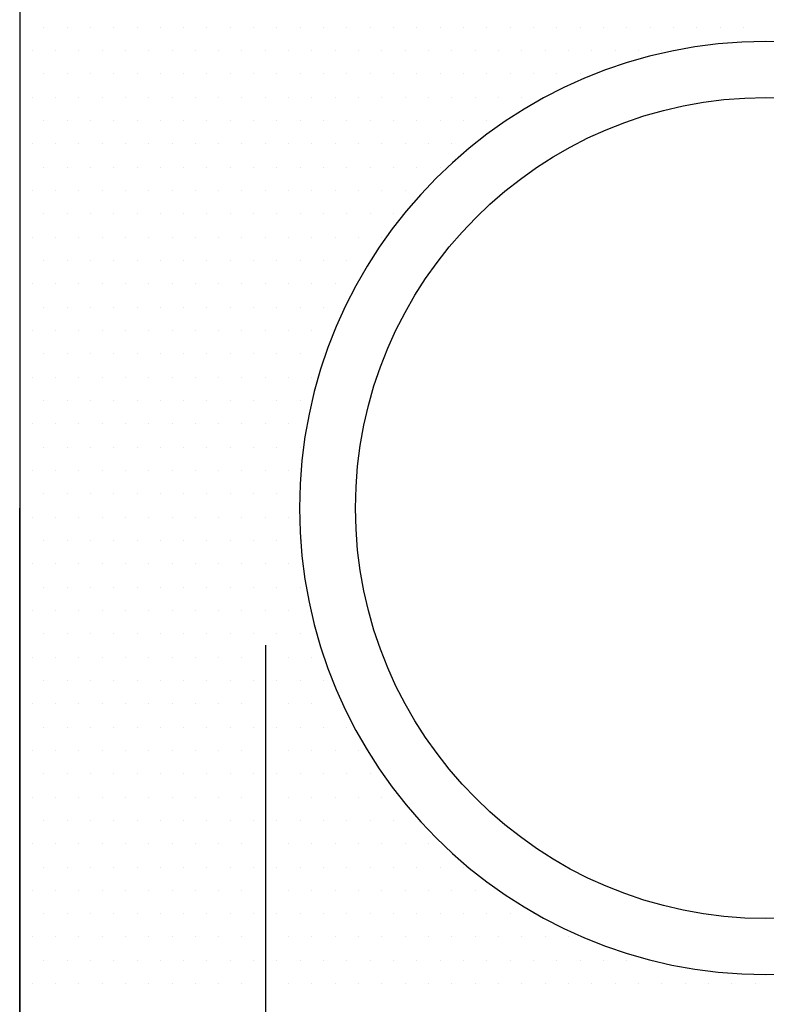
# Model space of a CAD drawing. Header units: millimetres. Extents: x 42141 to 43090, y 58789 to 59198.
# Tile 6 of 15: x 42203 to 42223, y 59096 to 59123. Entities that reach past the tile are written whole.
import ezdxf

# ---------------------------------------------------------------- set-up
doc = ezdxf.new("R2010")
doc.units = ezdxf.units.MM
doc.header["$MEASUREMENT"] = 0
doc.layers.add('TRENCH', color=3, linetype='Continuous')

msp = doc.modelspace()

# ---------------------------------------------------------------- linework, layer by layer
for p, q in [((42202.8552, 59122.6324), (42202.8552, 59122.6324)), ((42203.4802, 59122.6324), (42203.4802, 59122.6324)), ((42204.1052, 59122.6324), (42204.1052, 59122.6324)), ((42204.7302, 59122.6324), (42204.7302, 59122.6324)), ((42205.3552, 59122.6324), (42205.3552, 59122.6324)), ((42205.9802, 59122.6324), (42205.9802, 59122.6324)), ((42206.6052, 59122.6324), (42206.6052, 59122.6324)), ((42207.2302, 59122.6324), (42207.2302, 59122.6324)), ((42207.8552, 59122.6324), (42207.8552, 59122.6324)), ((42208.4802, 59122.6324), (42208.4802, 59122.6324)), ((42209.1052, 59122.6324), (42209.1052, 59122.6324)), ((42209.7302, 59122.6324), (42209.7302, 59122.6324)), ((42210.3552, 59122.6324), (42210.3552, 59122.6324)), ((42210.9802, 59122.6324), (42210.9802, 59122.6324)), ((42211.6052, 59122.6324), (42211.6052, 59122.6324)), ((42212.2302, 59122.6324), (42212.2302, 59122.6324)), ((42212.8552, 59122.6324), (42212.8552, 59122.6324)), ((42213.4802, 59122.6324), (42213.4802, 59122.6324)), ((42214.1052, 59122.6324), (42214.1052, 59122.6324)), ((42214.7302, 59122.6324), (42214.7302, 59122.6324)), ((42215.3552, 59122.6324), (42215.3552, 59122.6324)), ((42215.9802, 59122.6324), (42215.9802, 59122.6324)), ((42216.6052, 59122.6324), (42216.6052, 59122.6324)), ((42217.2302, 59122.6324), (42217.2302, 59122.6324)), ((42217.8552, 59122.6324), (42217.8552, 59122.6324)), ((42218.4802, 59122.6324), (42218.4802, 59122.6324)), ((42219.1052, 59122.6324), (42219.1052, 59122.6324)), ((42219.7302, 59122.6324), (42219.7302, 59122.6324)), ((42220.3552, 59122.6324), (42220.3552, 59122.6324)), ((42220.9802, 59122.6324), (42220.9802, 59122.6324)), ((42221.6052, 59122.6324), (42221.6052, 59122.6324)), ((42222.2302, 59122.6324), (42222.2302, 59122.6324)), ((42203.1677, 59122.0074), (42203.1677, 59122.0074)), ((42203.7927, 59122.0074), (42203.7927, 59122.0074)), ((42204.4177, 59122.0074), (42204.4177, 59122.0074)), ((42205.0427, 59122.0074), (42205.0427, 59122.0074)), ((42205.6677, 59122.0074), (42205.6677, 59122.0074)), ((42206.2927, 59122.0074), (42206.2927, 59122.0074)), ((42206.9177, 59122.0074), (42206.9177, 59122.0074)), ((42207.5427, 59122.0074), (42207.5427, 59122.0074)), ((42208.1677, 59122.0074), (42208.1677, 59122.0074)), ((42208.7927, 59122.0074), (42208.7927, 59122.0074)), ((42209.4177, 59122.0074), (42209.4177, 59122.0074)), ((42210.0427, 59122.0074), (42210.0427, 59122.0074)), ((42210.6677, 59122.0074), (42210.6677, 59122.0074)), ((42211.2927, 59122.0074), (42211.2927, 59122.0074)), ((42211.9177, 59122.0074), (42211.9177, 59122.0074)), ((42212.5427, 59122.0074), (42212.5427, 59122.0074)), ((42213.1677, 59122.0074), (42213.1677, 59122.0074)), ((42213.7927, 59122.0074), (42213.7927, 59122.0074)), ((42214.4177, 59122.0074), (42214.4177, 59122.0074)), ((42215.0427, 59122.0074), (42215.0427, 59122.0074)), ((42215.6677, 59122.0074), (42215.6677, 59122.0074)), ((42216.2927, 59122.0074), (42216.2927, 59122.0074)), ((42216.9177, 59122.0074), (42216.9177, 59122.0074)), ((42217.5427, 59122.0074), (42217.5427, 59122.0074)), ((42218.1677, 59122.0074), (42218.1677, 59122.0074)), ((42218.7927, 59122.0074), (42218.7927, 59122.0074)), ((42219.4177, 59122.0074), (42219.4177, 59122.0074)), ((42220.0427, 59122.0074), (42220.0427, 59122.0074)), ((42202.8552, 59121.3824), (42202.8552, 59121.3824)), ((42203.4802, 59121.3824), (42203.4802, 59121.3824)), ((42204.1052, 59121.3824), (42204.1052, 59121.3824)), ((42204.7302, 59121.3824), (42204.7302, 59121.3824)), ((42205.3552, 59121.3824), (42205.3552, 59121.3824)), ((42205.9802, 59121.3824), (42205.9802, 59121.3824)), ((42206.6052, 59121.3824), (42206.6052, 59121.3824)), ((42207.2302, 59121.3824), (42207.2302, 59121.3824)), ((42207.8552, 59121.3824), (42207.8552, 59121.3824)), ((42208.4802, 59121.3824), (42208.4802, 59121.3824)), ((42209.1052, 59121.3824), (42209.1052, 59121.3824)), ((42209.7302, 59121.3824), (42209.7302, 59121.3824)), ((42210.3552, 59121.3824), (42210.3552, 59121.3824)), ((42210.9802, 59121.3824), (42210.9802, 59121.3824)), ((42211.6052, 59121.3824), (42211.6052, 59121.3824)), ((42212.2302, 59121.3824), (42212.2302, 59121.3824)), ((42212.8552, 59121.3824), (42212.8552, 59121.3824)), ((42213.4802, 59121.3824), (42213.4802, 59121.3824)), ((42214.1052, 59121.3824), (42214.1052, 59121.3824)), ((42214.7302, 59121.3824), (42214.7302, 59121.3824)), ((42215.3552, 59121.3824), (42215.3552, 59121.3824)), ((42215.9802, 59121.3824), (42215.9802, 59121.3824)), ((42216.6052, 59121.3824), (42216.6052, 59121.3824)), ((42217.2302, 59121.3824), (42217.2302, 59121.3824)), ((42217.8552, 59121.3824), (42217.8552, 59121.3824)), ((42203.1677, 59120.7574), (42203.1677, 59120.7574)), ((42203.7927, 59120.7574), (42203.7927, 59120.7574)), ((42204.4177, 59120.7574), (42204.4177, 59120.7574)), ((42205.0427, 59120.7574), (42205.0427, 59120.7574)), ((42205.6677, 59120.7574), (42205.6677, 59120.7574)), ((42206.2927, 59120.7574), (42206.2927, 59120.7574)), ((42206.9177, 59120.7574), (42206.9177, 59120.7574)), ((42207.5427, 59120.7574), (42207.5427, 59120.7574)), ((42208.1677, 59120.7574), (42208.1677, 59120.7574)), ((42208.7927, 59120.7574), (42208.7927, 59120.7574)), ((42209.4177, 59120.7574), (42209.4177, 59120.7574)), ((42210.0427, 59120.7574), (42210.0427, 59120.7574)), ((42210.6677, 59120.7574), (42210.6677, 59120.7574)), ((42211.2927, 59120.7574), (42211.2927, 59120.7574)), ((42211.9177, 59120.7574), (42211.9177, 59120.7574)), ((42212.5427, 59120.7574), (42212.5427, 59120.7574)), ((42213.1677, 59120.7574), (42213.1677, 59120.7574)), ((42213.7927, 59120.7574), (42213.7927, 59120.7574)), ((42214.4177, 59120.7574), (42214.4177, 59120.7574)), ((42215.0427, 59120.7574), (42215.0427, 59120.7574)), ((42215.6677, 59120.7574), (42215.6677, 59120.7574)), ((42216.2927, 59120.7574), (42216.2927, 59120.7574)), ((42202.8552, 59120.1324), (42202.8552, 59120.1324)), ((42203.4802, 59120.1324), (42203.4802, 59120.1324)), ((42204.1052, 59120.1324), (42204.1052, 59120.1324)), ((42204.7302, 59120.1324), (42204.7302, 59120.1324)), ((42205.3552, 59120.1324), (42205.3552, 59120.1324)), ((42205.9802, 59120.1324), (42205.9802, 59120.1324)), ((42206.6052, 59120.1324), (42206.6052, 59120.1324)), ((42207.2302, 59120.1324), (42207.2302, 59120.1324)), ((42207.8552, 59120.1324), (42207.8552, 59120.1324)), ((42208.4802, 59120.1324), (42208.4802, 59120.1324)), ((42209.1052, 59120.1324), (42209.1052, 59120.1324)), ((42209.7302, 59120.1324), (42209.7302, 59120.1324)), ((42210.3552, 59120.1324), (42210.3552, 59120.1324)), ((42210.9802, 59120.1324), (42210.9802, 59120.1324)), ((42211.6052, 59120.1324), (42211.6052, 59120.1324)), ((42212.2302, 59120.1324), (42212.2302, 59120.1324)), ((42212.8552, 59120.1324), (42212.8552, 59120.1324)), ((42213.4802, 59120.1324), (42213.4802, 59120.1324)), ((42214.1052, 59120.1324), (42214.1052, 59120.1324)), ((42214.7302, 59120.1324), (42214.7302, 59120.1324)), ((42215.3552, 59120.1324), (42215.3552, 59120.1324)), ((42203.1677, 59119.5074), (42203.1677, 59119.5074)), ((42203.7927, 59119.5074), (42203.7927, 59119.5074)), ((42204.4177, 59119.5074), (42204.4177, 59119.5074)), ((42205.0427, 59119.5074), (42205.0427, 59119.5074)), ((42205.6677, 59119.5074), (42205.6677, 59119.5074)), ((42206.2927, 59119.5074), (42206.2927, 59119.5074)), ((42206.9177, 59119.5074), (42206.9177, 59119.5074)), ((42207.5427, 59119.5074), (42207.5427, 59119.5074)), ((42208.1677, 59119.5074), (42208.1677, 59119.5074)), ((42208.7927, 59119.5074), (42208.7927, 59119.5074)), ((42209.4177, 59119.5074), (42209.4177, 59119.5074)), ((42210.0427, 59119.5074), (42210.0427, 59119.5074)), ((42210.6677, 59119.5074), (42210.6677, 59119.5074)), ((42211.2927, 59119.5074), (42211.2927, 59119.5074)), ((42211.9177, 59119.5074), (42211.9177, 59119.5074)), ((42212.5427, 59119.5074), (42212.5427, 59119.5074)), ((42213.1677, 59119.5074), (42213.1677, 59119.5074)), ((42213.7927, 59119.5074), (42213.7927, 59119.5074)), ((42214.4177, 59119.5074), (42214.4177, 59119.5074)), ((42202.8552, 59118.8824), (42202.8552, 59118.8824)), ((42203.4802, 59118.8824), (42203.4802, 59118.8824)), ((42204.1052, 59118.8824), (42204.1052, 59118.8824)), ((42204.7302, 59118.8824), (42204.7302, 59118.8824)), ((42205.3552, 59118.8824), (42205.3552, 59118.8824)), ((42205.9802, 59118.8824), (42205.9802, 59118.8824)), ((42206.6052, 59118.8824), (42206.6052, 59118.8824)), ((42207.2302, 59118.8824), (42207.2302, 59118.8824)), ((42207.8552, 59118.8824), (42207.8552, 59118.8824)), ((42208.4802, 59118.8824), (42208.4802, 59118.8824)), ((42209.1052, 59118.8824), (42209.1052, 59118.8824)), ((42209.7302, 59118.8824), (42209.7302, 59118.8824)), ((42210.3552, 59118.8824), (42210.3552, 59118.8824)), ((42210.9802, 59118.8824), (42210.9802, 59118.8824)), ((42211.6052, 59118.8824), (42211.6052, 59118.8824)), ((42212.2302, 59118.8824), (42212.2302, 59118.8824)), ((42212.8552, 59118.8824), (42212.8552, 59118.8824)), ((42213.4802, 59118.8824), (42213.4802, 59118.8824)), ((42214.1052, 59118.8824), (42214.1052, 59118.8824)), ((42203.1677, 59118.2574), (42203.1677, 59118.2574)), ((42203.7927, 59118.2574), (42203.7927, 59118.2574)), ((42204.4177, 59118.2574), (42204.4177, 59118.2574)), ((42205.0427, 59118.2574), (42205.0427, 59118.2574)), ((42205.6677, 59118.2574), (42205.6677, 59118.2574)), ((42206.2927, 59118.2574), (42206.2927, 59118.2574)), ((42206.9177, 59118.2574), (42206.9177, 59118.2574)), ((42207.5427, 59118.2574), (42207.5427, 59118.2574)), ((42208.1677, 59118.2574), (42208.1677, 59118.2574)), ((42208.7927, 59118.2574), (42208.7927, 59118.2574)), ((42209.4177, 59118.2574), (42209.4177, 59118.2574)), ((42210.0427, 59118.2574), (42210.0427, 59118.2574)), ((42210.6677, 59118.2574), (42210.6677, 59118.2574)), ((42211.2927, 59118.2574), (42211.2927, 59118.2574)), ((42211.9177, 59118.2574), (42211.9177, 59118.2574)), ((42212.5427, 59118.2574), (42212.5427, 59118.2574)), ((42213.1677, 59118.2574), (42213.1677, 59118.2574)), ((42202.8552, 59117.6324), (42202.8552, 59117.6324)), ((42203.4802, 59117.6324), (42203.4802, 59117.6324)), ((42204.1052, 59117.6324), (42204.1052, 59117.6324)), ((42204.7302, 59117.6324), (42204.7302, 59117.6324)), ((42205.3552, 59117.6324), (42205.3552, 59117.6324)), ((42205.9802, 59117.6324), (42205.9802, 59117.6324)), ((42206.6052, 59117.6324), (42206.6052, 59117.6324)), ((42207.2302, 59117.6324), (42207.2302, 59117.6324)), ((42207.8552, 59117.6324), (42207.8552, 59117.6324)), ((42208.4802, 59117.6324), (42208.4802, 59117.6324)), ((42209.1052, 59117.6324), (42209.1052, 59117.6324)), ((42209.7302, 59117.6324), (42209.7302, 59117.6324)), ((42210.3552, 59117.6324), (42210.3552, 59117.6324)), ((42210.9802, 59117.6324), (42210.9802, 59117.6324)), ((42211.6052, 59117.6324), (42211.6052, 59117.6324)), ((42212.2302, 59117.6324), (42212.2302, 59117.6324)), ((42212.8552, 59117.6324), (42212.8552, 59117.6324)), ((42203.1677, 59117.0074), (42203.1677, 59117.0074)), ((42203.7927, 59117.0074), (42203.7927, 59117.0074)), ((42204.4177, 59117.0074), (42204.4177, 59117.0074)), ((42205.0427, 59117.0074), (42205.0427, 59117.0074)), ((42205.6677, 59117.0074), (42205.6677, 59117.0074)), ((42206.2927, 59117.0074), (42206.2927, 59117.0074)), ((42206.9177, 59117.0074), (42206.9177, 59117.0074)), ((42207.5427, 59117.0074), (42207.5427, 59117.0074)), ((42208.1677, 59117.0074), (42208.1677, 59117.0074)), ((42208.7927, 59117.0074), (42208.7927, 59117.0074)), ((42209.4177, 59117.0074), (42209.4177, 59117.0074)), ((42210.0427, 59117.0074), (42210.0427, 59117.0074)), ((42210.6677, 59117.0074), (42210.6677, 59117.0074)), ((42211.2927, 59117.0074), (42211.2927, 59117.0074)), ((42211.9177, 59117.0074), (42211.9177, 59117.0074)), ((42212.5427, 59117.0074), (42212.5427, 59117.0074)), ((42202.8552, 59116.3824), (42202.8552, 59116.3824)), ((42203.4802, 59116.3824), (42203.4802, 59116.3824)), ((42204.1052, 59116.3824), (42204.1052, 59116.3824)), ((42204.7302, 59116.3824), (42204.7302, 59116.3824)), ((42205.3552, 59116.3824), (42205.3552, 59116.3824)), ((42205.9802, 59116.3824), (42205.9802, 59116.3824)), ((42206.6052, 59116.3824), (42206.6052, 59116.3824)), ((42207.2302, 59116.3824), (42207.2302, 59116.3824)), ((42207.8552, 59116.3824), (42207.8552, 59116.3824)), ((42208.4802, 59116.3824), (42208.4802, 59116.3824)), ((42209.1052, 59116.3824), (42209.1052, 59116.3824)), ((42209.7302, 59116.3824), (42209.7302, 59116.3824)), ((42210.3552, 59116.3824), (42210.3552, 59116.3824)), ((42210.9802, 59116.3824), (42210.9802, 59116.3824)), ((42211.6052, 59116.3824), (42211.6052, 59116.3824)), ((42212.2302, 59116.3824), (42212.2302, 59116.3824)), ((42203.1677, 59115.7574), (42203.1677, 59115.7574)), ((42203.7927, 59115.7574), (42203.7927, 59115.7574)), ((42204.4177, 59115.7574), (42204.4177, 59115.7574)), ((42205.0427, 59115.7574), (42205.0427, 59115.7574)), ((42205.6677, 59115.7574), (42205.6677, 59115.7574)), ((42206.2927, 59115.7574), (42206.2927, 59115.7574)), ((42206.9177, 59115.7574), (42206.9177, 59115.7574)), ((42207.5427, 59115.7574), (42207.5427, 59115.7574)), ((42208.1677, 59115.7574), (42208.1677, 59115.7574)), ((42208.7927, 59115.7574), (42208.7927, 59115.7574)), ((42209.4177, 59115.7574), (42209.4177, 59115.7574)), ((42210.0427, 59115.7574), (42210.0427, 59115.7574)), ((42210.6677, 59115.7574), (42210.6677, 59115.7574)), ((42211.2927, 59115.7574), (42211.2927, 59115.7574)), ((42202.8552, 59115.1324), (42202.8552, 59115.1324)), ((42203.4802, 59115.1324), (42203.4802, 59115.1324)), ((42204.1052, 59115.1324), (42204.1052, 59115.1324)), ((42204.7302, 59115.1324), (42204.7302, 59115.1324)), ((42205.3552, 59115.1324), (42205.3552, 59115.1324)), ((42205.9802, 59115.1324), (42205.9802, 59115.1324)), ((42206.6052, 59115.1324), (42206.6052, 59115.1324)), ((42207.2302, 59115.1324), (42207.2302, 59115.1324)), ((42207.8552, 59115.1324), (42207.8552, 59115.1324)), ((42208.4802, 59115.1324), (42208.4802, 59115.1324)), ((42209.1052, 59115.1324), (42209.1052, 59115.1324)), ((42209.7302, 59115.1324), (42209.7302, 59115.1324)), ((42210.3552, 59115.1324), (42210.3552, 59115.1324)), ((42210.9802, 59115.1324), (42210.9802, 59115.1324)), ((42203.1677, 59114.5074), (42203.1677, 59114.5074)), ((42203.7927, 59114.5074), (42203.7927, 59114.5074)), ((42204.4177, 59114.5074), (42204.4177, 59114.5074)), ((42205.0427, 59114.5074), (42205.0427, 59114.5074)), ((42205.6677, 59114.5074), (42205.6677, 59114.5074)), ((42206.2927, 59114.5074), (42206.2927, 59114.5074)), ((42206.9177, 59114.5074), (42206.9177, 59114.5074)), ((42207.5427, 59114.5074), (42207.5427, 59114.5074)), ((42208.1677, 59114.5074), (42208.1677, 59114.5074)), ((42208.7927, 59114.5074), (42208.7927, 59114.5074)), ((42209.4177, 59114.5074), (42209.4177, 59114.5074)), ((42210.0427, 59114.5074), (42210.0427, 59114.5074)), ((42210.6677, 59114.5074), (42210.6677, 59114.5074)), ((42202.8552, 59113.8824), (42202.8552, 59113.8824)), ((42203.4802, 59113.8824), (42203.4802, 59113.8824)), ((42204.1052, 59113.8824), (42204.1052, 59113.8824)), ((42204.7302, 59113.8824), (42204.7302, 59113.8824)), ((42205.3552, 59113.8824), (42205.3552, 59113.8824)), ((42205.9802, 59113.8824), (42205.9802, 59113.8824)), ((42206.6052, 59113.8824), (42206.6052, 59113.8824)), ((42207.2302, 59113.8824), (42207.2302, 59113.8824)), ((42207.8552, 59113.8824), (42207.8552, 59113.8824)), ((42208.4802, 59113.8824), (42208.4802, 59113.8824)), ((42209.1052, 59113.8824), (42209.1052, 59113.8824)), ((42209.7302, 59113.8824), (42209.7302, 59113.8824)), ((42210.3552, 59113.8824), (42210.3552, 59113.8824)), ((42210.9802, 59113.8824), (42210.9802, 59113.8824)), ((42203.1677, 59113.2574), (42203.1677, 59113.2574)), ((42203.7927, 59113.2574), (42203.7927, 59113.2574)), ((42204.4177, 59113.2574), (42204.4177, 59113.2574)), ((42205.0427, 59113.2574), (42205.0427, 59113.2574)), ((42205.6677, 59113.2574), (42205.6677, 59113.2574)), ((42206.2927, 59113.2574), (42206.2927, 59113.2574)), ((42206.9177, 59113.2574), (42206.9177, 59113.2574)), ((42207.5427, 59113.2574), (42207.5427, 59113.2574)), ((42208.1677, 59113.2574), (42208.1677, 59113.2574)), ((42208.7927, 59113.2574), (42208.7927, 59113.2574)), ((42209.4177, 59113.2574), (42209.4177, 59113.2574)), ((42210.0427, 59113.2574), (42210.0427, 59113.2574)), ((42210.6677, 59113.2574), (42210.6677, 59113.2574)), ((42202.8552, 59112.6324), (42202.8552, 59112.6324)), ((42203.4802, 59112.6324), (42203.4802, 59112.6324)), ((42204.1052, 59112.6324), (42204.1052, 59112.6324)), ((42204.7302, 59112.6324), (42204.7302, 59112.6324)), ((42205.3552, 59112.6324), (42205.3552, 59112.6324)), ((42205.9802, 59112.6324), (42205.9802, 59112.6324)), ((42206.6052, 59112.6324), (42206.6052, 59112.6324)), ((42207.2302, 59112.6324), (42207.2302, 59112.6324)), ((42207.8552, 59112.6324), (42207.8552, 59112.6324)), ((42208.4802, 59112.6324), (42208.4802, 59112.6324)), ((42209.1052, 59112.6324), (42209.1052, 59112.6324)), ((42209.7302, 59112.6324), (42209.7302, 59112.6324)), ((42210.3552, 59112.6324), (42210.3552, 59112.6324)), ((42203.1677, 59112.0074), (42203.1677, 59112.0074)), ((42203.7927, 59112.0074), (42203.7927, 59112.0074)), ((42204.4177, 59112.0074), (42204.4177, 59112.0074)), ((42205.0427, 59112.0074), (42205.0427, 59112.0074)), ((42205.6677, 59112.0074), (42205.6677, 59112.0074)), ((42206.2927, 59112.0074), (42206.2927, 59112.0074)), ((42206.9177, 59112.0074), (42206.9177, 59112.0074)), ((42207.5427, 59112.0074), (42207.5427, 59112.0074)), ((42208.1677, 59112.0074), (42208.1677, 59112.0074)), ((42208.7927, 59112.0074), (42208.7927, 59112.0074)), ((42209.4177, 59112.0074), (42209.4177, 59112.0074)), ((42210.0427, 59112.0074), (42210.0427, 59112.0074)), ((42202.8552, 59111.3824), (42202.8552, 59111.3824)), ((42203.4802, 59111.3824), (42203.4802, 59111.3824)), ((42204.1052, 59111.3824), (42204.1052, 59111.3824)), ((42204.7302, 59111.3824), (42204.7302, 59111.3824)), ((42205.3552, 59111.3824), (42205.3552, 59111.3824)), ((42205.9802, 59111.3824), (42205.9802, 59111.3824)), ((42206.6052, 59111.3824), (42206.6052, 59111.3824)), ((42207.2302, 59111.3824), (42207.2302, 59111.3824)), ((42207.8552, 59111.3824), (42207.8552, 59111.3824)), ((42208.4802, 59111.3824), (42208.4802, 59111.3824)), ((42209.1052, 59111.3824), (42209.1052, 59111.3824)), ((42209.7302, 59111.3824), (42209.7302, 59111.3824)), ((42210.3552, 59111.3824), (42210.3552, 59111.3824)), ((42203.1677, 59110.7574), (42203.1677, 59110.7574)), ((42203.7927, 59110.7574), (42203.7927, 59110.7574)), ((42204.4177, 59110.7574), (42204.4177, 59110.7574)), ((42205.0427, 59110.7574), (42205.0427, 59110.7574)), ((42205.6677, 59110.7574), (42205.6677, 59110.7574)), ((42206.2927, 59110.7574), (42206.2927, 59110.7574)), ((42206.9177, 59110.7574), (42206.9177, 59110.7574)), ((42207.5427, 59110.7574), (42207.5427, 59110.7574)), ((42208.1677, 59110.7574), (42208.1677, 59110.7574)), ((42208.7927, 59110.7574), (42208.7927, 59110.7574)), ((42209.4177, 59110.7574), (42209.4177, 59110.7574)), ((42210.0427, 59110.7574), (42210.0427, 59110.7574)), ((42202.8552, 59110.1324), (42202.8552, 59110.1324)), ((42203.4802, 59110.1324), (42203.4802, 59110.1324)), ((42204.1052, 59110.1324), (42204.1052, 59110.1324)), ((42204.7302, 59110.1324), (42204.7302, 59110.1324)), ((42205.3552, 59110.1324), (42205.3552, 59110.1324)), ((42205.9802, 59110.1324), (42205.9802, 59110.1324)), ((42206.6052, 59110.1324), (42206.6052, 59110.1324)), ((42207.2302, 59110.1324), (42207.2302, 59110.1324)), ((42207.8552, 59110.1324), (42207.8552, 59110.1324)), ((42208.4802, 59110.1324), (42208.4802, 59110.1324)), ((42209.1052, 59110.1324), (42209.1052, 59110.1324)), ((42209.7302, 59110.1324), (42209.7302, 59110.1324)), ((42203.1677, 59109.5074), (42203.1677, 59109.5074)), ((42203.7927, 59109.5074), (42203.7927, 59109.5074)), ((42204.4177, 59109.5074), (42204.4177, 59109.5074)), ((42205.0427, 59109.5074), (42205.0427, 59109.5074)), ((42205.6677, 59109.5074), (42205.6677, 59109.5074)), ((42206.2927, 59109.5074), (42206.2927, 59109.5074)), ((42206.9177, 59109.5074), (42206.9177, 59109.5074)), ((42207.5427, 59109.5074), (42207.5427, 59109.5074)), ((42208.1677, 59109.5074), (42208.1677, 59109.5074)), ((42208.7927, 59109.5074), (42208.7927, 59109.5074)), ((42209.4177, 59109.5074), (42209.4177, 59109.5074)), ((42210.0427, 59109.5074), (42210.0427, 59109.5074)), ((42202.8552, 59108.8824), (42202.8552, 59108.8824)), ((42203.4802, 59108.8824), (42203.4802, 59108.8824)), ((42204.1052, 59108.8824), (42204.1052, 59108.8824)), ((42204.7302, 59108.8824), (42204.7302, 59108.8824)), ((42205.3552, 59108.8824), (42205.3552, 59108.8824)), ((42205.9802, 59108.8824), (42205.9802, 59108.8824)), ((42206.6052, 59108.8824), (42206.6052, 59108.8824)), ((42207.2302, 59108.8824), (42207.2302, 59108.8824)), ((42207.8552, 59108.8824), (42207.8552, 59108.8824)), ((42208.4802, 59108.8824), (42208.4802, 59108.8824)), ((42209.1052, 59108.8824), (42209.1052, 59108.8824)), ((42209.7302, 59108.8824), (42209.7302, 59108.8824)), ((42210.3552, 59108.8824), (42210.3552, 59108.8824)), ((42203.1677, 59108.2574), (42203.1677, 59108.2574)), ((42203.7927, 59108.2574), (42203.7927, 59108.2574)), ((42204.4177, 59108.2574), (42204.4177, 59108.2574)), ((42205.0427, 59108.2574), (42205.0427, 59108.2574)), ((42205.6677, 59108.2574), (42205.6677, 59108.2574)), ((42206.2927, 59108.2574), (42206.2927, 59108.2574)), ((42206.9177, 59108.2574), (42206.9177, 59108.2574)), ((42207.5427, 59108.2574), (42207.5427, 59108.2574)), ((42208.1677, 59108.2574), (42208.1677, 59108.2574)), ((42208.7927, 59108.2574), (42208.7927, 59108.2574)), ((42209.4177, 59108.2574), (42209.4177, 59108.2574)), ((42210.0427, 59108.2574), (42210.0427, 59108.2574)), ((42202.8552, 59107.6324), (42202.8552, 59107.6324)), ((42203.4802, 59107.6324), (42203.4802, 59107.6324)), ((42204.1052, 59107.6324), (42204.1052, 59107.6324)), ((42204.7302, 59107.6324), (42204.7302, 59107.6324)), ((42205.3552, 59107.6324), (42205.3552, 59107.6324)), ((42205.9802, 59107.6324), (42205.9802, 59107.6324)), ((42206.6052, 59107.6324), (42206.6052, 59107.6324)), ((42207.2302, 59107.6324), (42207.2302, 59107.6324)), ((42207.8552, 59107.6324), (42207.8552, 59107.6324)), ((42208.4802, 59107.6324), (42208.4802, 59107.6324)), ((42209.1052, 59107.6324), (42209.1052, 59107.6324)), ((42209.7302, 59107.6324), (42209.7302, 59107.6324)), ((42210.3552, 59107.6324), (42210.3552, 59107.6324)), ((42203.1677, 59107.0074), (42203.1677, 59107.0074)), ((42203.7927, 59107.0074), (42203.7927, 59107.0074)), ((42204.4177, 59107.0074), (42204.4177, 59107.0074)), ((42205.0427, 59107.0074), (42205.0427, 59107.0074)), ((42205.6677, 59107.0074), (42205.6677, 59107.0074)), ((42206.2927, 59107.0074), (42206.2927, 59107.0074)), ((42206.9177, 59107.0074), (42206.9177, 59107.0074)), ((42207.5427, 59107.0074), (42207.5427, 59107.0074)), ((42208.1677, 59107.0074), (42208.1677, 59107.0074)), ((42208.7927, 59107.0074), (42208.7927, 59107.0074)), ((42209.4177, 59107.0074), (42209.4177, 59107.0074)), ((42210.0427, 59107.0074), (42210.0427, 59107.0074)), ((42202.8552, 59106.3824), (42202.8552, 59106.3824)), ((42203.4802, 59106.3824), (42203.4802, 59106.3824)), ((42204.1052, 59106.3824), (42204.1052, 59106.3824)), ((42204.7302, 59106.3824), (42204.7302, 59106.3824)), ((42205.3552, 59106.3824), (42205.3552, 59106.3824)), ((42205.9802, 59106.3824), (42205.9802, 59106.3824)), ((42206.6052, 59106.3824), (42206.6052, 59106.3824)), ((42207.2302, 59106.3824), (42207.2302, 59106.3824)), ((42207.8552, 59106.3824), (42207.8552, 59106.3824)), ((42208.4802, 59106.3824), (42208.4802, 59106.3824)), ((42209.1052, 59106.3824), (42209.1052, 59106.3824)), ((42209.7302, 59106.3824), (42209.7302, 59106.3824)), ((42210.3552, 59106.3824), (42210.3552, 59106.3824)), ((42203.1677, 59105.7574), (42203.1677, 59105.7574)), ((42203.7927, 59105.7574), (42203.7927, 59105.7574)), ((42204.4177, 59105.7574), (42204.4177, 59105.7574)), ((42205.0427, 59105.7574), (42205.0427, 59105.7574)), ((42205.6677, 59105.7574), (42205.6677, 59105.7574)), ((42206.2927, 59105.7574), (42206.2927, 59105.7574)), ((42206.9177, 59105.7574), (42206.9177, 59105.7574)), ((42207.5427, 59105.7574), (42207.5427, 59105.7574)), ((42208.1677, 59105.7574), (42208.1677, 59105.7574)), ((42208.7927, 59105.7574), (42208.7927, 59105.7574)), ((42209.4177, 59105.7574), (42209.4177, 59105.7574)), ((42210.0427, 59105.7574), (42210.0427, 59105.7574)), ((42210.6677, 59105.7574), (42210.6677, 59105.7574)), ((42202.8552, 59105.1324), (42202.8552, 59105.1324)), ((42203.4802, 59105.1324), (42203.4802, 59105.1324)), ((42204.1052, 59105.1324), (42204.1052, 59105.1324)), ((42204.7302, 59105.1324), (42204.7302, 59105.1324)), ((42205.3552, 59105.1324), (42205.3552, 59105.1324)), ((42205.9802, 59105.1324), (42205.9802, 59105.1324)), ((42206.6052, 59105.1324), (42206.6052, 59105.1324)), ((42207.2302, 59105.1324), (42207.2302, 59105.1324)), ((42207.8552, 59105.1324), (42207.8552, 59105.1324)), ((42208.4802, 59105.1324), (42208.4802, 59105.1324)), ((42209.1052, 59105.1324), (42209.1052, 59105.1324)), ((42209.7302, 59105.1324), (42209.7302, 59105.1324)), ((42210.3552, 59105.1324), (42210.3552, 59105.1324)), ((42210.9802, 59105.1324), (42210.9802, 59105.1324)), ((42203.1677, 59104.5074), (42203.1677, 59104.5074)), ((42203.7927, 59104.5074), (42203.7927, 59104.5074)), ((42204.4177, 59104.5074), (42204.4177, 59104.5074)), ((42205.0427, 59104.5074), (42205.0427, 59104.5074)), ((42205.6677, 59104.5074), (42205.6677, 59104.5074)), ((42206.2927, 59104.5074), (42206.2927, 59104.5074)), ((42206.9177, 59104.5074), (42206.9177, 59104.5074)), ((42207.5427, 59104.5074), (42207.5427, 59104.5074)), ((42208.1677, 59104.5074), (42208.1677, 59104.5074)), ((42208.7927, 59104.5074), (42208.7927, 59104.5074)), ((42209.4177, 59104.5074), (42209.4177, 59104.5074)), ((42210.0427, 59104.5074), (42210.0427, 59104.5074)), ((42210.6677, 59104.5074), (42210.6677, 59104.5074)), ((42202.8552, 59103.8824), (42202.8552, 59103.8824)), ((42203.4802, 59103.8824), (42203.4802, 59103.8824)), ((42204.1052, 59103.8824), (42204.1052, 59103.8824)), ((42204.7302, 59103.8824), (42204.7302, 59103.8824)), ((42205.3552, 59103.8824), (42205.3552, 59103.8824)), ((42205.9802, 59103.8824), (42205.9802, 59103.8824)), ((42206.6052, 59103.8824), (42206.6052, 59103.8824)), ((42207.2302, 59103.8824), (42207.2302, 59103.8824)), ((42207.8552, 59103.8824), (42207.8552, 59103.8824)), ((42208.4802, 59103.8824), (42208.4802, 59103.8824)), ((42209.1052, 59103.8824), (42209.1052, 59103.8824)), ((42209.7302, 59103.8824), (42209.7302, 59103.8824)), ((42210.3552, 59103.8824), (42210.3552, 59103.8824)), ((42210.9802, 59103.8824), (42210.9802, 59103.8824)), ((42211.6052, 59103.8824), (42211.6052, 59103.8824)), ((42203.1677, 59103.2574), (42203.1677, 59103.2574)), ((42203.7927, 59103.2574), (42203.7927, 59103.2574)), ((42204.4177, 59103.2574), (42204.4177, 59103.2574)), ((42205.0427, 59103.2574), (42205.0427, 59103.2574)), ((42205.6677, 59103.2574), (42205.6677, 59103.2574)), ((42206.2927, 59103.2574), (42206.2927, 59103.2574)), ((42206.9177, 59103.2574), (42206.9177, 59103.2574)), ((42207.5427, 59103.2574), (42207.5427, 59103.2574)), ((42208.1677, 59103.2574), (42208.1677, 59103.2574)), ((42208.7927, 59103.2574), (42208.7927, 59103.2574)), ((42209.4177, 59103.2574), (42209.4177, 59103.2574)), ((42210.0427, 59103.2574), (42210.0427, 59103.2574)), ((42210.6677, 59103.2574), (42210.6677, 59103.2574)), ((42211.2927, 59103.2574), (42211.2927, 59103.2574)), ((42211.9177, 59103.2574), (42211.9177, 59103.2574)), ((42202.8552, 59102.6324), (42202.8552, 59102.6324)), ((42203.4802, 59102.6324), (42203.4802, 59102.6324)), ((42204.1052, 59102.6324), (42204.1052, 59102.6324)), ((42204.7302, 59102.6324), (42204.7302, 59102.6324)), ((42205.3552, 59102.6324), (42205.3552, 59102.6324)), ((42205.9802, 59102.6324), (42205.9802, 59102.6324)), ((42206.6052, 59102.6324), (42206.6052, 59102.6324)), ((42207.2302, 59102.6324), (42207.2302, 59102.6324)), ((42207.8552, 59102.6324), (42207.8552, 59102.6324)), ((42208.4802, 59102.6324), (42208.4802, 59102.6324)), ((42209.1052, 59102.6324), (42209.1052, 59102.6324)), ((42209.7302, 59102.6324), (42209.7302, 59102.6324)), ((42210.3552, 59102.6324), (42210.3552, 59102.6324)), ((42210.9802, 59102.6324), (42210.9802, 59102.6324)), ((42211.6052, 59102.6324), (42211.6052, 59102.6324)), ((42212.2302, 59102.6324), (42212.2302, 59102.6324)), ((42203.1677, 59102.0074), (42203.1677, 59102.0074)), ((42203.7927, 59102.0074), (42203.7927, 59102.0074)), ((42204.4177, 59102.0074), (42204.4177, 59102.0074)), ((42205.0427, 59102.0074), (42205.0427, 59102.0074)), ((42205.6677, 59102.0074), (42205.6677, 59102.0074)), ((42206.2927, 59102.0074), (42206.2927, 59102.0074)), ((42206.9177, 59102.0074), (42206.9177, 59102.0074)), ((42207.5427, 59102.0074), (42207.5427, 59102.0074)), ((42208.1677, 59102.0074), (42208.1677, 59102.0074)), ((42208.7927, 59102.0074), (42208.7927, 59102.0074)), ((42209.4177, 59102.0074), (42209.4177, 59102.0074)), ((42210.0427, 59102.0074), (42210.0427, 59102.0074)), ((42210.6677, 59102.0074), (42210.6677, 59102.0074)), ((42211.2927, 59102.0074), (42211.2927, 59102.0074)), ((42211.9177, 59102.0074), (42211.9177, 59102.0074)), ((42212.5427, 59102.0074), (42212.5427, 59102.0074)), ((42202.8552, 59101.3824), (42202.8552, 59101.3824)), ((42203.4802, 59101.3824), (42203.4802, 59101.3824)), ((42204.1052, 59101.3824), (42204.1052, 59101.3824)), ((42204.7302, 59101.3824), (42204.7302, 59101.3824)), ((42205.3552, 59101.3824), (42205.3552, 59101.3824)), ((42205.9802, 59101.3824), (42205.9802, 59101.3824)), ((42206.6052, 59101.3824), (42206.6052, 59101.3824)), ((42207.2302, 59101.3824), (42207.2302, 59101.3824)), ((42207.8552, 59101.3824), (42207.8552, 59101.3824)), ((42208.4802, 59101.3824), (42208.4802, 59101.3824)), ((42209.1052, 59101.3824), (42209.1052, 59101.3824)), ((42209.7302, 59101.3824), (42209.7302, 59101.3824)), ((42210.3552, 59101.3824), (42210.3552, 59101.3824)), ((42210.9802, 59101.3824), (42210.9802, 59101.3824)), ((42211.6052, 59101.3824), (42211.6052, 59101.3824)), ((42212.2302, 59101.3824), (42212.2302, 59101.3824)), ((42212.8552, 59101.3824), (42212.8552, 59101.3824)), ((42203.1677, 59100.7574), (42203.1677, 59100.7574)), ((42203.7927, 59100.7574), (42203.7927, 59100.7574)), ((42204.4177, 59100.7574), (42204.4177, 59100.7574)), ((42205.0427, 59100.7574), (42205.0427, 59100.7574)), ((42205.6677, 59100.7574), (42205.6677, 59100.7574)), ((42206.2927, 59100.7574), (42206.2927, 59100.7574)), ((42206.9177, 59100.7574), (42206.9177, 59100.7574)), ((42207.5427, 59100.7574), (42207.5427, 59100.7574)), ((42208.1677, 59100.7574), (42208.1677, 59100.7574)), ((42208.7927, 59100.7574), (42208.7927, 59100.7574)), ((42209.4177, 59100.7574), (42209.4177, 59100.7574)), ((42210.0427, 59100.7574), (42210.0427, 59100.7574)), ((42210.6677, 59100.7574), (42210.6677, 59100.7574)), ((42211.2927, 59100.7574), (42211.2927, 59100.7574)), ((42211.9177, 59100.7574), (42211.9177, 59100.7574)), ((42212.5427, 59100.7574), (42212.5427, 59100.7574)), ((42213.1677, 59100.7574), (42213.1677, 59100.7574)), ((42213.7927, 59100.7574), (42213.7927, 59100.7574)), ((42202.8552, 59100.1324), (42202.8552, 59100.1324)), ((42203.4802, 59100.1324), (42203.4802, 59100.1324)), ((42204.1052, 59100.1324), (42204.1052, 59100.1324)), ((42204.7302, 59100.1324), (42204.7302, 59100.1324)), ((42205.3552, 59100.1324), (42205.3552, 59100.1324)), ((42205.9802, 59100.1324), (42205.9802, 59100.1324)), ((42206.6052, 59100.1324), (42206.6052, 59100.1324)), ((42207.2302, 59100.1324), (42207.2302, 59100.1324)), ((42207.8552, 59100.1324), (42207.8552, 59100.1324)), ((42208.4802, 59100.1324), (42208.4802, 59100.1324)), ((42209.1052, 59100.1324), (42209.1052, 59100.1324)), ((42209.7302, 59100.1324), (42209.7302, 59100.1324)), ((42210.3552, 59100.1324), (42210.3552, 59100.1324)), ((42210.9802, 59100.1324), (42210.9802, 59100.1324)), ((42211.6052, 59100.1324), (42211.6052, 59100.1324)), ((42212.2302, 59100.1324), (42212.2302, 59100.1324)), ((42212.8552, 59100.1324), (42212.8552, 59100.1324)), ((42213.4802, 59100.1324), (42213.4802, 59100.1324)), ((42214.1052, 59100.1324), (42214.1052, 59100.1324)), ((42214.7302, 59100.1324), (42214.7302, 59100.1324)), ((42203.1677, 59099.5074), (42203.1677, 59099.5074)), ((42203.7927, 59099.5074), (42203.7927, 59099.5074)), ((42204.4177, 59099.5074), (42204.4177, 59099.5074)), ((42205.0427, 59099.5074), (42205.0427, 59099.5074)), ((42205.6677, 59099.5074), (42205.6677, 59099.5074)), ((42206.2927, 59099.5074), (42206.2927, 59099.5074)), ((42206.9177, 59099.5074), (42206.9177, 59099.5074)), ((42207.5427, 59099.5074), (42207.5427, 59099.5074)), ((42208.1677, 59099.5074), (42208.1677, 59099.5074)), ((42208.7927, 59099.5074), (42208.7927, 59099.5074)), ((42209.4177, 59099.5074), (42209.4177, 59099.5074)), ((42210.0427, 59099.5074), (42210.0427, 59099.5074)), ((42210.6677, 59099.5074), (42210.6677, 59099.5074)), ((42211.2927, 59099.5074), (42211.2927, 59099.5074)), ((42211.9177, 59099.5074), (42211.9177, 59099.5074)), ((42212.5427, 59099.5074), (42212.5427, 59099.5074)), ((42213.1677, 59099.5074), (42213.1677, 59099.5074)), ((42213.7927, 59099.5074), (42213.7927, 59099.5074)), ((42214.4177, 59099.5074), (42214.4177, 59099.5074)), ((42215.0427, 59099.5074), (42215.0427, 59099.5074)), ((42215.6677, 59099.5074), (42215.6677, 59099.5074)), ((42202.8552, 59098.8824), (42202.8552, 59098.8824)), ((42203.4802, 59098.8824), (42203.4802, 59098.8824)), ((42204.1052, 59098.8824), (42204.1052, 59098.8824)), ((42204.7302, 59098.8824), (42204.7302, 59098.8824)), ((42205.3552, 59098.8824), (42205.3552, 59098.8824)), ((42205.9802, 59098.8824), (42205.9802, 59098.8824)), ((42206.6052, 59098.8824), (42206.6052, 59098.8824)), ((42207.2302, 59098.8824), (42207.2302, 59098.8824)), ((42207.8552, 59098.8824), (42207.8552, 59098.8824)), ((42208.4802, 59098.8824), (42208.4802, 59098.8824)), ((42209.1052, 59098.8824), (42209.1052, 59098.8824)), ((42209.7302, 59098.8824), (42209.7302, 59098.8824)), ((42210.3552, 59098.8824), (42210.3552, 59098.8824)), ((42210.9802, 59098.8824), (42210.9802, 59098.8824)), ((42211.6052, 59098.8824), (42211.6052, 59098.8824)), ((42212.2302, 59098.8824), (42212.2302, 59098.8824)), ((42212.8552, 59098.8824), (42212.8552, 59098.8824)), ((42213.4802, 59098.8824), (42213.4802, 59098.8824)), ((42214.1052, 59098.8824), (42214.1052, 59098.8824)), ((42214.7302, 59098.8824), (42214.7302, 59098.8824)), ((42215.3552, 59098.8824), (42215.3552, 59098.8824)), ((42215.9802, 59098.8824), (42215.9802, 59098.8824)), ((42216.6052, 59098.8824), (42216.6052, 59098.8824)), ((42203.1677, 59098.2574), (42203.1677, 59098.2574)), ((42203.7927, 59098.2574), (42203.7927, 59098.2574)), ((42204.4177, 59098.2574), (42204.4177, 59098.2574)), ((42205.0427, 59098.2574), (42205.0427, 59098.2574)), ((42205.6677, 59098.2574), (42205.6677, 59098.2574)), ((42206.2927, 59098.2574), (42206.2927, 59098.2574)), ((42206.9177, 59098.2574), (42206.9177, 59098.2574)), ((42207.5427, 59098.2574), (42207.5427, 59098.2574)), ((42208.1677, 59098.2574), (42208.1677, 59098.2574)), ((42208.7927, 59098.2574), (42208.7927, 59098.2574)), ((42209.4177, 59098.2574), (42209.4177, 59098.2574)), ((42210.0427, 59098.2574), (42210.0427, 59098.2574)), ((42210.6677, 59098.2574), (42210.6677, 59098.2574)), ((42211.2927, 59098.2574), (42211.2927, 59098.2574)), ((42211.9177, 59098.2574), (42211.9177, 59098.2574)), ((42212.5427, 59098.2574), (42212.5427, 59098.2574)), ((42213.1677, 59098.2574), (42213.1677, 59098.2574)), ((42213.7927, 59098.2574), (42213.7927, 59098.2574)), ((42214.4177, 59098.2574), (42214.4177, 59098.2574)), ((42215.0427, 59098.2574), (42215.0427, 59098.2574)), ((42215.6677, 59098.2574), (42215.6677, 59098.2574)), ((42216.2927, 59098.2574), (42216.2927, 59098.2574)), ((42216.9177, 59098.2574), (42216.9177, 59098.2574)), ((42217.5427, 59098.2574), (42217.5427, 59098.2574)), ((42202.8552, 59097.6324), (42202.8552, 59097.6324)), ((42203.4802, 59097.6324), (42203.4802, 59097.6324)), ((42204.1052, 59097.6324), (42204.1052, 59097.6324)), ((42204.7302, 59097.6324), (42204.7302, 59097.6324)), ((42205.3552, 59097.6324), (42205.3552, 59097.6324)), ((42205.9802, 59097.6324), (42205.9802, 59097.6324)), ((42206.6052, 59097.6324), (42206.6052, 59097.6324)), ((42207.2302, 59097.6324), (42207.2302, 59097.6324)), ((42207.8552, 59097.6324), (42207.8552, 59097.6324)), ((42208.4802, 59097.6324), (42208.4802, 59097.6324)), ((42209.1052, 59097.6324), (42209.1052, 59097.6324)), ((42209.7302, 59097.6324), (42209.7302, 59097.6324)), ((42210.3552, 59097.6324), (42210.3552, 59097.6324)), ((42210.9802, 59097.6324), (42210.9802, 59097.6324)), ((42211.6052, 59097.6324), (42211.6052, 59097.6324)), ((42212.2302, 59097.6324), (42212.2302, 59097.6324)), ((42212.8552, 59097.6324), (42212.8552, 59097.6324)), ((42213.4802, 59097.6324), (42213.4802, 59097.6324)), ((42214.1052, 59097.6324), (42214.1052, 59097.6324)), ((42214.7302, 59097.6324), (42214.7302, 59097.6324)), ((42215.3552, 59097.6324), (42215.3552, 59097.6324)), ((42215.9802, 59097.6324), (42215.9802, 59097.6324)), ((42216.6052, 59097.6324), (42216.6052, 59097.6324)), ((42217.2302, 59097.6324), (42217.2302, 59097.6324)), ((42217.8552, 59097.6324), (42217.8552, 59097.6324)), ((42218.4802, 59097.6324), (42218.4802, 59097.6324)), ((42219.1052, 59097.6324), (42219.1052, 59097.6324)), ((42219.7302, 59097.6324), (42219.7302, 59097.6324)), ((42203.1677, 59097.0074), (42203.1677, 59097.0074)), ((42203.7927, 59097.0074), (42203.7927, 59097.0074)), ((42204.4177, 59097.0074), (42204.4177, 59097.0074)), ((42205.0427, 59097.0074), (42205.0427, 59097.0074)), ((42205.6677, 59097.0074), (42205.6677, 59097.0074)), ((42206.2927, 59097.0074), (42206.2927, 59097.0074)), ((42206.9177, 59097.0074), (42206.9177, 59097.0074)), ((42207.5427, 59097.0074), (42207.5427, 59097.0074)), ((42208.1677, 59097.0074), (42208.1677, 59097.0074)), ((42208.7927, 59097.0074), (42208.7927, 59097.0074)), ((42209.4177, 59097.0074), (42209.4177, 59097.0074)), ((42210.0427, 59097.0074), (42210.0427, 59097.0074)), ((42210.6677, 59097.0074), (42210.6677, 59097.0074)), ((42211.2927, 59097.0074), (42211.2927, 59097.0074)), ((42211.9177, 59097.0074), (42211.9177, 59097.0074)), ((42212.5427, 59097.0074), (42212.5427, 59097.0074)), ((42213.1677, 59097.0074), (42213.1677, 59097.0074)), ((42213.7927, 59097.0074), (42213.7927, 59097.0074)), ((42214.4177, 59097.0074), (42214.4177, 59097.0074)), ((42215.0427, 59097.0074), (42215.0427, 59097.0074)), ((42215.6677, 59097.0074), (42215.6677, 59097.0074)), ((42216.2927, 59097.0074), (42216.2927, 59097.0074)), ((42216.9177, 59097.0074), (42216.9177, 59097.0074)), ((42217.5427, 59097.0074), (42217.5427, 59097.0074)), ((42218.1677, 59097.0074), (42218.1677, 59097.0074)), ((42218.7927, 59097.0074), (42218.7927, 59097.0074)), ((42219.4177, 59097.0074), (42219.4177, 59097.0074)), ((42220.0427, 59097.0074), (42220.0427, 59097.0074)), ((42220.6677, 59097.0074), (42220.6677, 59097.0074)), ((42221.2927, 59097.0074), (42221.2927, 59097.0074)), ((42221.9177, 59097.0074), (42221.9177, 59097.0074)), ((42222.5427, 59097.0074), (42222.5427, 59097.0074))]:
    msp.add_line(p, q)
at = {"linetype": 'ByBlock'}
msp.add_line((42209.4235, 59106.0747), (42209.4235, 59066.1328), dxfattribs=at)
at = {"layer": 'Defpoints', "linetype": 'ByBlock'}
for p in [(42222.8352, 59122.2513), (42222.8352, 59122.2513), (42222.8352, 59097.2513)]:
    msp.add_point(p, dxfattribs=at)
at = {"layer": 'TRENCH'}
for p, q in [((42202.8352, 59149.7513), (42202.8352, 59087.7513)), ((42202.8352, 59149.7513), (42202.8352, 59087.7513)), ((42202.8352, 59087.7513), (42202.8352, 59109.7513))]:
    msp.add_line(p, q, dxfattribs=at)
msp.add_circle((42222.8352, 59109.7513), 11, dxfattribs=at)
for start, end in [(0, 180), (180, 0)]:
    msp.add_arc((42222.8352, 59109.7513), 12.5, start, end, dxfattribs=at)

doc.saveas('drawing.dxf')
